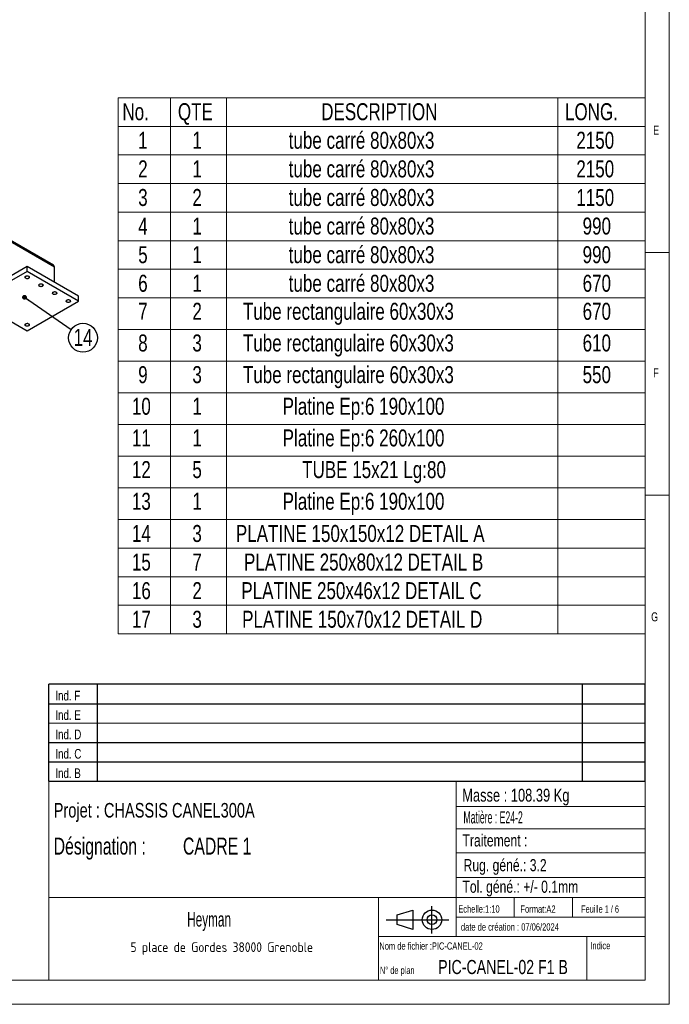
# Model space of a CAD drawing. Header units: millimetres. Extents: x 5 to 3649, y 4 to 418.
# Tile 10 of 105: x 455 to 589, y 5 to 208. Entities that reach past the tile are written whole.
import ezdxf

# ---------------------------------------------------------------- set-up
doc = ezdxf.new("R2010")
doc.units = ezdxf.units.MM
doc.layers.add('NOTES', color=6, linetype='Continuous')
doc.layers.add('TRAIT-FINS', color=9, linetype='Continuous')
doc.layers.add('TRAIT-FORT', color=4, linetype='Continuous', lineweight=25)
doc.styles.add('SLDTEXTSTYLE0', font='TXT', dxfattribs={"width": 0.75})
doc.styles.add('SLDTEXTSTYLE1', font='TXT', dxfattribs={"width": 0.703217})
doc.styles.add('SLDTEXTSTYLE3', font='TXT', dxfattribs={"width": 0.617423})
doc.styles.add('SLDTEXTSTYLE4', font='TXT', dxfattribs={"width": 0.7})
doc.styles.add('SLDTEXTSTYLE5', font='TXT', dxfattribs={"width": 0.535475})
doc.styles.add('SLDTEXTSTYLE6', font='ISOCP3', dxfattribs={"width": 0.96})
doc.styles.add('SLDTEXTSTYLE7', font='TXT', dxfattribs={"width": 0.605})
doc.styles.add('SLDTEXTSTYLE8', font='TXT', dxfattribs={"width": 0.692308})
doc.styles.add('SLDTEXTSTYLE9', font='TXT', dxfattribs={"width": 0.695728})
doc.dimstyles.new('SLDDIMSTYLE6', dxfattribs={"dimtxt": 0.18, "dimasz": 1, "dimexe": 0, "dimexo": 0.0625, "dimgap": 0, "dimtad": 0, "dimtih": 1, "dimtoh": 1, "dimdec": 0, "dimrnd": 1e-09, "dimzin": 0, "dimdsep": 46, "dimtxsty": 'Standard', "dimblk1": 'DOT', "dimblk2": 'DOT', "dimsah": 1, "dimcen": 0.09, "dimadec": 0, "dimazin": 0, "dimtfac": 1, "dimtdec": 0, "dimtofl": 0, "dimtmove": 0, "dimatfit": 3, "dimldrblk": 'DOT', "dimfxl": 1, "dimfrac": 2, "dimtolj": 1, "dimtzin": 0, "dimarcsym": 0})

# ---------------------------------------------------------------- blocks, each defined once
blk = doc.blocks.new('Bloc11')
for p, q in [((123, 20), (0, 20)), ((0, 0), (0, 20)), ((10, 20), (10, 0)), ((110, 20), (110, 0)), ((123, 0), (123, 20)), ((0, 16), (123, 16)), ((0, 8), (123, 8)), ((0, 4), (123, 4)), ((0, 0), (123, 0))]:
    blk.add_line(p, q)
at = {"color": 7, "linetype": 'Continuous', "lineweight": 18}
blk.add_line((0, 12), (123, 12), dxfattribs=at)
at = {"color": 7}
for tag in ['AUTOATTR0', 'AUTOATTR1', 'AUTOATTR2', 'AUTOATTR3', 'AUTOATTR4', 'AUTOATTR5', 'AUTOATTR6', 'AUTOATTR7', 'AUTOATTR8', 'AUTOATTR9']:
    blk.add_attdef(tag, (0, 0), '', height=1, dxfattribs=at)
at = {"layer": 'NOTES', "color": 211, "char_height": 2, "attachment_point": 1, "style": 'SLDTEXTSTYLE0'}
for s, insert in [('Ind. F', (1.36, 18.66)), ('Ind. E', (1.36, 14.66)), ('Ind. D', (1.36, 10.66)), ('Ind. C', (1.36, 6.66)), ('Ind. B', (1.36, 2.66))]:
    blk.add_mtext(s, dxfattribs=dict(at, insert=insert))
blk = doc.blocks.new('Bloc12')
for p, q in [((2.32, 3.8), (5.55, 4.8)), ((5.55, 4.8), (5.55, 0.8)), ((9.48, 0), (9.48, 5.6)), ((0, 2.8), (12.98, 2.8)), ((2.32, 1.8), (2.32, 3.8)), ((5.55, 0.8), (2.32, 1.8))]:
    blk.add_line(p, q)
for radius in [2, 1]:
    blk.add_circle((9.48, 2.8), radius)
blk = doc.blocks.new('SW_NOTE_0')
at = {"layer": 'NOTES', "color": 0, "char_height": 3.5, "attachment_point": 1, "style": 'SLDTEXTSTYLE1'}
for s, insert in [('SOUDURES :  A=3 CONTINUE ETANCHE', (0, 4.51)), ('TOLERANCE GENERALE : ± 1 mm', (0, -0.01)), ('TOLERANCE DE PLANEITE : ± 1 mm/m', (0, -4.54)), ('PEINTURE EPOXY EP: 60µ', (0, -9.07)), ('COULEUR : BLANC RAL 9010', (0, -13.59))]:
    blk.add_mtext(s, dxfattribs=dict(at, insert=insert))
blk = doc.blocks.new('SW_NOTE_1')
at = {"layer": 'NOTES', "color": 0, "insert": (20.94, 2.58), "char_height": 2, "attachment_point": 2, "style": 'SLDTEXTSTYLE6'}
blk.add_mtext('5 place de Gordes 38000 Grenoble', dxfattribs=at)
blk = doc.blocks.new('SW_NOTE_2')
at = {"layer": 'NOTES', "color": 0, "char_height": 3.5, "attachment_point": 1, "style": 'SLDTEXTSTYLE9'}
for s, insert in [('Désignation :', (0, 4.51)), ('CADRE 1', (26.67, 4.51))]:
    blk.add_mtext(s, dxfattribs=dict(at, insert=insert))
blk = doc.blocks.new('SW_TABLEANNOTATION_0')
at = {"color": 0, "linetype": 'Continuous', "lineweight": 18}
for p, q in [((0, 0), (0, -110.56)), ((108.68, 0), (0, 0)), ((10.8, 0), (10.8, -5.9)), ((22.36, 0), (22.36, -5.9)), ((90.65, 0), (90.65, -5.9)), ((108.68, -110.56), (108.68, 0)), ((0, -5.9), (108.68, -5.9)), ((10.8, -5.9), (10.8, -110.56)), ((22.36, -5.9), (22.36, -110.56)), ((90.65, -5.9), (90.65, -110.56)), ((0, -11.79), (108.68, -11.79)), ((0, -17.69), (108.68, -17.69)), ((0, -23.59), (108.68, -23.59)), ((0, -29.48), (108.68, -29.48)), ((0, -35.38), (108.68, -35.38)), ((0, -41.28), (108.68, -41.28)), ((0, -47.8), (108.68, -47.8)), ((0, -54.33), (108.68, -54.33)), ((0, -60.86), (108.68, -60.86)), ((0, -67.39), (108.68, -67.39)), ((0, -73.92), (108.68, -73.92)), ((0, -80.44), (108.68, -80.44)), ((0, -86.97), (108.68, -86.97)), ((0, -92.87), (108.68, -92.87)), ((0, -98.76), (108.68, -98.76)), ((0, -104.66), (108.68, -104.66)), ((0, -110.56), (108.68, -110.56))]:
    blk.add_line(p, q, dxfattribs=at)
at = {"color": 0, "linetype": 'Continuous', "lineweight": 18, "char_height": 3.5, "attachment_point": 1, "style": 'SLDTEXTSTYLE0'}
for s, insert in [('No.', (0.85, -1.13)), ('QTE', (12.3, -1.13)), ('DESCRIPTION', (41.86, -1.13)), ('LONG.', (92.15, -1.13)), ('1', (4.11, -7.02)), ('1', (15.29, -7.02)), ('tube carré 80x80x3', (35.16, -7.02)), ('2150', (94.49, -7.02)), ('2', (4.11, -12.92)), ('1', (15.29, -12.92)), ('tube carré 80x80x3', (35.16, -12.92)), ('2150', (94.49, -12.92)), ('tube carré 80x80x3', (35.16, -18.82)), ('3', (4.11, -18.82)), ('2', (15.29, -18.82)), ('1150', (94.49, -18.82)), ('tube carré 80x80x3', (35.16, -24.71)), ('4', (4.11, -24.71)), ('1', (15.29, -24.71)), ('990', (95.79, -24.71)), ('tube carré 80x80x3', (35.16, -30.61)), ('5', (4.11, -30.61)), ('1', (15.29, -30.61)), ('990', (95.79, -30.61)), ('6', (4.11, -36.51)), ('1', (15.29, -36.51)), ('tube carré 80x80x3', (35.16, -36.51)), ('670', (95.79, -36.51)), ('7', (4.11, -42.29)), ('2', (15.29, -42.29)), ('Tube rectangulaire 60x30x3', (25.71, -42.29)), ('670', (95.79, -42.29)), ('Tube rectangulaire 60x30x3', (25.71, -48.82)), ('8', (4.11, -48.82)), ('3', (15.29, -48.82)), ('610', (95.79, -48.82)), ('9', (4.11, -55.35)), ('3', (15.29, -55.35)), ('Tube rectangulaire 60x30x3', (25.71, -55.35)), ('550', (95.79, -55.35)), ('10', (2.81, -61.87)), ('1', (15.29, -61.87)), ('Platine Ep:6 190x100', (33.91, -61.87)), ('11', (2.81, -68.4)), ('1', (15.29, -68.4)), ('Platine Ep:6 260x100', (33.91, -68.4)), ('12', (2.81, -74.93)), ('5', (15.29, -74.93)), ('TUBE 15x21 Lg:80', (37.93, -74.93)), ('Platine Ep:6 190x100', (33.91, -81.46)), ('13', (2.81, -81.46)), ('1', (15.29, -81.46)), ('14', (2.81, -88.1)), ('3', (15.29, -88.1)), ('PLATINE 150x150x12 DETAIL A', (24.26, -88.1)), ('15', (2.81, -93.99)), ('7', (15.29, -93.99)), ('PLATINE 250x80x12 DETAIL B', (25.94, -93.99)), ('16', (2.81, -99.89)), ('2', (15.29, -99.89)), ('PLATINE 250x46x12 DETAIL C', (25.39, -99.89)), ('17', (2.81, -105.79)), ('3', (15.29, -105.79)), ('PLATINE 150x70x12 DETAIL D', (25.55, -105.79))]:
    blk.add_mtext(s, dxfattribs=dict(at, insert=insert))
blk = doc.blocks.new('SW_NOTE_22')
at = {"layer": 'NOTES', "color": 0}
blk.add_circle((2.45, -1.7), 2.98, dxfattribs=at)
at = {"layer": 'NOTES', "color": 0, "insert": (2.46, 0.12), "char_height": 3.5, "attachment_point": 2, "style": 'SLDTEXTSTYLE0'}
blk.add_mtext('14', dxfattribs=at)
blk = doc.blocks.new('_Dot')
at = {"color": 0, "linetype": 'ByBlock', "lineweight": -2}
blk.add_line((-0.5, 0), (-1, 0), dxfattribs=at)
at = {"color": 0, "linetype": 'ByBlock', "const_width": 0.5}
blk.add_lwpolyline([(-0.25, 0, 1), (0.25, 0, 1)], format="xyb", close=True, dxfattribs=at)

msp = doc.modelspace()

# ---------------------------------------------------------------- linework, layer by layer
at = {"lineweight": 18}
for p, q in [((589, 5), (589, 415)), ((584, 10), (584, 410)), ((584, 160), (589, 160)), ((589, 110), (584, 110)), ((461, 51), (461, 10)), ((584, 51), (461, 51)), ((545, 51), (545, 19)), ((584, 51), (584, 10)), ((545, 45.756421), (584, 45.756421)), ((545, 41.178424), (584, 41.178424)), ((545, 36.244855), (584, 36.244855)), ((545, 31.177946), (584, 31.177946)), ((461, 27), (584, 27)), ((529, 27), (529, 10)), ((557, 27), (557, 23)), ((569, 27), (569, 23)), ((545, 23), (584, 23)), ((529, 19), (584, 19)), ((572, 19), (572, 10)), ((10, 10), (584, 10)), ((461, 10.000436), (584, 10)), ((5, 5), (589, 5))]:
    msp.add_line(p, q, dxfattribs=at)
at = {"layer": 'TRAIT-FINS', "lineweight": 18, "flags": 128}
for points in [[(456.896006, 154.70676), (456.733794, 154.64419), (456.542453, 154.622218), (456.351111, 154.64419), (456.188899, 154.70676), (456.080513, 154.800403), (456.042453, 154.910862), (456.080513, 155.021321), (456.188899, 155.114964), (456.351111, 155.177534), (456.542453, 155.199506), (456.733794, 155.177534), (456.896006, 155.114964), (457.004392, 155.021321), (457.042453, 154.910862), (457.004392, 154.800403), (456.896006, 154.70676)], [(459.724433, 153.073944), (459.562221, 153.011373), (459.37088, 152.989402), (459.179538, 153.011373), (459.017326, 153.073944), (458.90894, 153.167586), (458.87088, 153.278046), (458.90894, 153.388505), (459.017326, 153.482148), (459.179538, 153.544718), (459.37088, 153.566689), (459.562221, 153.544718), (459.724433, 153.482148), (459.83282, 153.388505), (459.87088, 153.278046), (459.83282, 153.167586), (459.724433, 153.073944)], [(462.55286, 151.441127), (462.390649, 151.378557), (462.199307, 151.356585), (462.007965, 151.378557), (461.845753, 151.441127), (461.737367, 151.53477), (461.699307, 151.645229), (461.737367, 151.755689), (461.845753, 151.849331), (462.007965, 151.911902), (462.199307, 151.933873), (462.390649, 151.911902), (462.55286, 151.849331), (462.661247, 151.755689), (462.699307, 151.645229), (462.661247, 151.53477), (462.55286, 151.441127)], [(465.381287, 149.808311), (465.219076, 149.745741), (465.027734, 149.723769), (464.836392, 149.745741), (464.674181, 149.808311), (464.565794, 149.901954), (464.527734, 150.012413), (464.565794, 150.122872), (464.674181, 150.216515), (464.836392, 150.279085), (465.027734, 150.301057), (465.219076, 150.279085), (465.381287, 150.216515), (465.489674, 150.122872), (465.527734, 150.012413), (465.489674, 149.901954), (465.381287, 149.808311)], [(456.896006, 144.909862), (456.733794, 144.847292), (456.542453, 144.825321), (456.351111, 144.847292), (456.188899, 144.909862), (456.080513, 145.003505), (456.042453, 145.113964), (456.080513, 145.224424), (456.188899, 145.318066), (456.351111, 145.380637), (456.542453, 145.402608), (456.733794, 145.380637), (456.896006, 145.318066), (457.004392, 145.224424), (457.042453, 145.113964), (457.004392, 145.003505), (456.896006, 144.909862)]]:
    msp.add_lwpolyline(points, dxfattribs=at)
at = {"layer": 'TRAIT-FORT', "lineweight": 25}
for p, q in [((461.95073, 157.381121), (380.882027, 204.181087)), ((380.882027, 203.978131), (462.199307, 157.034664)), ((456.542453, 157.115323), (445.935851, 150.992262)), ((456.542453, 156.135474), (456.542453, 157.115323)), ((467.149054, 150.992262), (456.542453, 157.115323)), ((462.199307, 153.84969), (462.199307, 157.034664)), ((456.542453, 156.135474), (445.935851, 150.012413)), ((467.149054, 150.012413), (456.542453, 156.135474)), ((467.149054, 150.012413), (467.149054, 150.992262)), ((445.935851, 150.012413), (456.542453, 143.889352)), ((456.542453, 143.889352), (467.149054, 150.012413))]:
    msp.add_line(p, q, dxfattribs=at)
at = {"layer": 'TRAIT-FORT', "lineweight": 25, "flags": 128}
for points in [[(456.842973, 154.737375), (456.918202, 154.796219), (456.960043, 154.865249), (456.96478, 154.938332), (456.931992, 155.008974), (456.864591, 155.070899), (456.768566, 155.118603), (456.652451, 155.147849), (456.526561, 155.156038), (456.402084, 155.142441), (456.290079, 155.108268), (456.200499, 155.056554), (456.141302, 154.991895), (456.11775, 154.920036), (456.131934, 154.847361), (456.182595, 154.780329), (456.26523, 154.724895), (456.372499, 154.685986), (456.494868, 154.667057), (456.621465, 154.669792), (456.741042, 154.693946), (456.842973, 154.737375)], [(459.6714, 153.104559), (459.746629, 153.163402), (459.788471, 153.232433), (459.793207, 153.305516), (459.760419, 153.376158), (459.693018, 153.438083), (459.596993, 153.485787), (459.480878, 153.515033), (459.354989, 153.523221), (459.230511, 153.509625), (459.118506, 153.475451), (459.028926, 153.423738), (458.969729, 153.359079), (458.946177, 153.287219), (458.960361, 153.214545), (459.011022, 153.147513), (459.093658, 153.092079), (459.200926, 153.05317), (459.323295, 153.034241), (459.449892, 153.036976), (459.569469, 153.06113), (459.6714, 153.104559)], [(462.499827, 151.471743), (462.575056, 151.530586), (462.616898, 151.599616), (462.621635, 151.6727), (462.588846, 151.743342), (462.521445, 151.805266), (462.425421, 151.852971), (462.309305, 151.882217), (462.183416, 151.890405), (462.058938, 151.876809), (461.946933, 151.842635), (461.857353, 151.790922), (461.798156, 151.726262), (461.774604, 151.654403), (461.788788, 151.581729), (461.839449, 151.514697), (461.922085, 151.459263), (462.029353, 151.420353), (462.151722, 151.401425), (462.278319, 151.404159), (462.397896, 151.428314), (462.499827, 151.471743)], [(465.328254, 149.838926), (465.403483, 149.89777), (465.445325, 149.9668), (465.450062, 150.039883), (465.417273, 150.110526), (465.349872, 150.17245), (465.253848, 150.220155), (465.137732, 150.2494), (465.011843, 150.257589), (464.887365, 150.243992), (464.77536, 150.209819), (464.68578, 150.158105), (464.626584, 150.093446), (464.603031, 150.021587), (464.617216, 149.948913), (464.667876, 149.881881), (464.750512, 149.826447), (464.85778, 149.787537), (464.980149, 149.768609), (465.106746, 149.771343), (465.226323, 149.795498), (465.328254, 149.838926)], [(456.842973, 144.940478), (456.918202, 144.999321), (456.960043, 145.068352), (456.96478, 145.141435), (456.931992, 145.212077), (456.864591, 145.274001), (456.768566, 145.321706), (456.652451, 145.350952), (456.526561, 145.35914), (456.402084, 145.345544), (456.290079, 145.31137), (456.200499, 145.259657), (456.141302, 145.194998), (456.11775, 145.123138), (456.131934, 145.050464), (456.182595, 144.983432), (456.26523, 144.927998), (456.372499, 144.889088), (456.494868, 144.87016), (456.621465, 144.872894), (456.741042, 144.897049), (456.842973, 144.940478)]]:
    msp.add_lwpolyline(points, dxfattribs=at)
at = {"layer": 'TRAIT-FORT', "lineweight": 25}
msp.add_ellipse((461.350779, 157.034664), major_axis=(0.848528, 0), ratio=0.5773815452, start_param=0, end_param=0.7854794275, dxfattribs=at)
msp.add_ellipse((461.350779, 157.034664), major_axis=(0.848528, 0), ratio=0.5773815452, start_param=0, end_param=0.7854794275, dxfattribs=at)

# ---------------------------------------------------------------- block references
at = {"lineweight": 18}
msp.add_blockref('SW_TABLEANNOTATION_0', (475.324884, 191.936568), dxfattribs=at)
for name, p in [('Bloc11', (460.993558, 50.989863)), ('Bloc11', (460.993558, 50.989863)), ('Bloc12', (530.559911, 19.634297)), ('Bloc12', (530.559911, 19.634297))]:
    msp.add_blockref(name, p)
at = {"layer": 'NOTES'}
for name, p in [('SW_NOTE_22', (465.597387, 144.140884)), ('SW_NOTE_2', (462.00059, 34.862942)), ('SW_NOTE_0', (380.962712, 29.003476)), ('SW_NOTE_1', (475.738456, 15.213274))]:
    msp.add_blockref(name, p, dxfattribs=at)

# ---------------------------------------------------------------- texts
for s, insert, char_height, attachment_point, style in [('E', (585.666682, 186.168016), 1.852083, 1, 'SLDTEXTSTYLE0'), ('F', (585.666682, 136.168016), 1.852083, 1, 'SLDTEXTSTYLE0'), ('G', (585.251558, 85.823329), 1.852083, 1, 'SLDTEXTSTYLE0'), ('Masse : 108.39 Kg', (546.280653, 49.443259), 2.64583333, 1, 'SLDTEXTSTYLE0'), ('Projet : CHASSIS CANEL300A', (462.00059, 46.514764), 3, 1, 'SLDTEXTSTYLE0'), ('Matière : E24-2', (546.533163, 44.799322), 2.5, 1, 'SLDTEXTSTYLE5'), ('Traitement :', (546.342719, 40.04565), 2.5, 1, 'SLDTEXTSTYLE0'), ('Rug. géné.: 3.2', (546.551413, 34.944919), 2.5, 1, 'SLDTEXTSTYLE0'), ('Tol. géné.: +/- 0.1mm', (546.323589, 30.499333), 2.5, 1, 'SLDTEXTSTYLE0'), ('Echelle:1:10', (545.453454, 25.40475), 1.5, 1, 'SLDTEXTSTYLE0'), ('Format:A2', (558.289278, 25.380159), 1.5, 1, 'SLDTEXTSTYLE0'), ('Feuille 1 / 6', (570.806379, 25.383984), 1.5, 1, 'SLDTEXTSTYLE8'), ('Heyman', (494.062745, 24.026761), 3, 2, 'SLDTEXTSTYLE7'), ('date de création : 07/06/2024', (546.008957, 21.694751), 1.5, 1, 'SLDTEXTSTYLE0'), ('Nom de fichier :PIC-CANEL-02', (529.1807, 17.767388), 1.5, 1, 'SLDTEXTSTYLE3'), ('Indice', (572.692687, 17.860162), 1.5, 1, 'SLDTEXTSTYLE0'), ('N° de plan', (529.302383, 12.765026), 1.5, 1, 'SLDTEXTSTYLE4'), ('PIC-CANEL-02 F1 B', (541.317192, 14.142859), 2.91041667, 1, 'SLDTEXTSTYLE0')]:
    msp.add_mtext(s, dxfattribs=dict(at, insert=insert, char_height=char_height, attachment_point=attachment_point, style=style))

# ---------------------------------------------------------------- leaders
msp.add_leader([(455.9856, 150.789822), (465.597387, 144.140884)], dimstyle='SLDDIMSTYLE6', dxfattribs=at)

doc.saveas('drawing.dxf')
